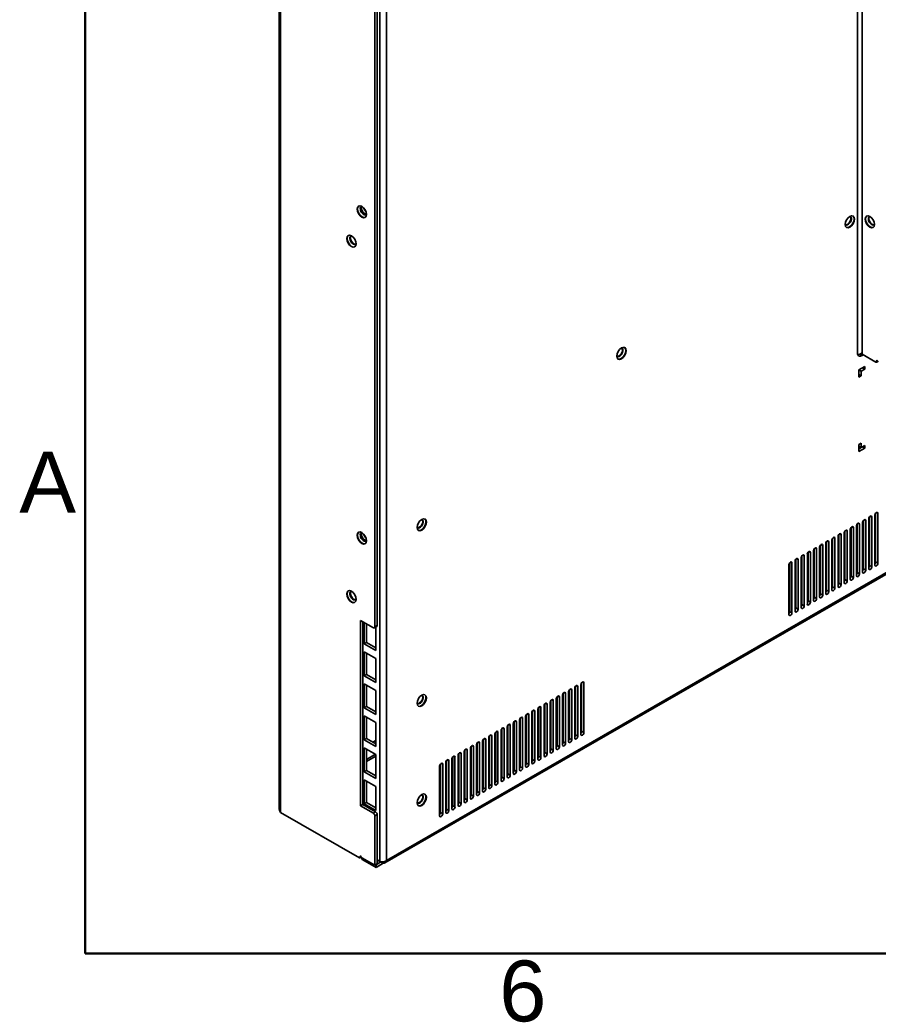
# Model space of a CAD drawing. Header units: millimetres. Extents: x 0 to 3360, y 0 to 2376.
# Tile 1 of 19: x 50 to 445, y 57 to 510. Entities that reach past the tile are written whole.
import ezdxf

# ---------------------------------------------------------------- set-up
doc = ezdxf.new("R2010")
doc.units = ezdxf.units.MM
doc.header["$LTSCALE"] = 8
for name, color, linetype, lineweight in [('Rahmen_0', 7, 'Continuous', 50), ('Rahmen_2', 7, 'Continuous', 50), ('Sichtbare Kanten(ISO)', 7, 'Continuous', 35), ('Sichtbare tangentiale Kanten(ISO)', 7, 'Continuous', 35)]:
    doc.layers.add(name, color=color, linetype=linetype, lineweight=lineweight)
doc.styles.add('Aktuell-BSI', font='arial.ttf')

# ---------------------------------------------------------------- blocks, each defined once
blk = doc.blocks.new('Ränder Standardrahmen')
at = {"layer": 'Rahmen_0', "flags": 128}
blk.add_lwpolyline([(10, 10), (10, 287), (410, 287), (410, 10), (10, 10)], dxfattribs=at)
at = {"layer": 'Rahmen_2', "char_height": 3.5, "attachment_point": 7, "style": 'Aktuell-BSI'}
for s, insert in [('A', (6.206, 35.375)), ('6', (33.834, 6.041))]:
    blk.add_mtext(s, dxfattribs=dict(at, insert=insert))

msp = doc.modelspace()

# ---------------------------------------------------------------- linework, layer by layer
at = {"layer": 'Sichtbare Kanten(ISO)'}
for p, q in [((169.36, 656.07), (169.36, 146.58)), ((435.71, 644.77), (435.71, 356.5)), ((437.83, 355.89), (437.83, 645.38)), ((213.39, 630.34), (213.39, 230.39)), ((214.45, 630.95), (214.45, 231)), ((977.53, 559.07), (218, 121.69)), ((437.83, 356.49), (436.77, 355.88)), ((437.83, 355.89), (444.19, 352.23)), ((437.83, 355.27), (438.37, 355.58)), ((439.1, 350.28), (436.27, 348.65)), ((438.04, 349.67), (436.27, 348.65)), ((437.33, 348.04), (439.1, 349.06)), ((438.04, 349.67), (438.04, 349.67)), ((438.04, 349.67), (439.1, 349.06)), ((439.1, 349.06), (439.1, 350.28)), ((445.03, 352.57), (444.39, 352.21)), ((444.48, 352.39), (444.48, 352.8)), ((444.89, 352.49), (444.92, 352.47)), ((436.27, 348.65), (436.27, 345.38)), ((436.27, 348.65), (437.33, 348.04)), ((436.27, 346.61), (437.33, 345.99)), ((436.27, 345.38), (437.33, 345.99)), ((437.33, 345.99), (437.33, 348.04)), ((437.33, 314.93), (436.27, 314.32)), ((436.27, 314.32), (436.27, 311.05)), ((436.27, 313.49), (437.33, 312.88)), ((438.04, 313.29), (436.27, 312.27)), ((437.33, 312.88), (437.33, 314.93)), ((439.1, 313.9), (437.33, 312.88)), ((438.04, 313.29), (438.04, 313.29)), ((438.04, 313.29), (439.1, 312.68)), ((439.1, 312.68), (439.1, 313.9)), ((436.27, 311.05), (439.1, 312.68)), ((443.7, 281.72), (443.7, 258.83)), ((444.05, 282.63), (444.05, 260.26)), ((445.11, 259.65), (445.11, 282.53)), ((435.21, 276.83), (435.21, 253.94)), ((435.57, 277.75), (435.57, 255.37)), ((436.63, 254.76), (436.63, 277.65)), ((438.04, 278.46), (438.04, 255.57)), ((438.39, 279.38), (438.39, 257)), ((439.46, 256.39), (439.46, 279.28)), ((440.87, 280.09), (440.87, 257.2)), ((441.22, 281), (441.22, 258.63)), ((442.28, 258.02), (442.28, 280.91)), ((427.08, 272.86), (427.08, 250.48)), ((428.14, 249.87), (428.14, 272.76)), ((429.56, 273.58), (429.56, 250.69)), ((429.91, 274.49), (429.91, 252.11)), ((430.97, 251.5), (430.97, 274.39)), ((432.38, 275.21), (432.38, 252.31)), ((432.74, 276.12), (432.74, 253.74)), ((433.8, 253.13), (433.8, 276.02)), ((418.6, 267.97), (418.6, 245.6)), ((419.66, 244.99), (419.66, 267.88)), ((421.07, 268.69), (421.07, 245.8)), ((421.42, 269.6), (421.42, 247.23)), ((422.48, 246.61), (422.48, 269.5)), ((423.9, 270.32), (423.9, 247.43)), ((424.25, 271.23), (424.25, 248.85)), ((425.31, 248.24), (425.31, 271.13)), ((426.73, 271.95), (426.73, 249.06)), ((443.7, 268.17), (444.05, 268.37)), ((410.11, 263.09), (410.11, 240.71)), ((411.17, 240.1), (411.17, 262.99)), ((412.59, 263.8), (412.59, 240.91)), ((412.94, 264.72), (412.94, 242.34)), ((414, 241.73), (414, 264.62)), ((415.41, 265.43), (415.41, 242.54)), ((415.77, 266.35), (415.77, 243.97)), ((416.83, 243.36), (416.83, 266.25)), ((418.24, 267.06), (418.24, 244.17)), ((435.21, 263.28), (435.57, 263.49)), ((438.04, 264.91), (438.39, 265.11)), ((440.87, 266.54), (441.22, 266.74)), ((404.1, 258.92), (404.1, 236.03)), ((404.45, 259.83), (404.45, 237.45)), ((405.51, 236.84), (405.51, 259.73)), ((406.93, 260.55), (406.93, 237.66)), ((407.28, 261.46), (407.28, 239.08)), ((408.34, 238.47), (408.34, 261.36)), ((409.76, 262.18), (409.76, 239.28)), ((426.73, 258.4), (427.08, 258.6)), ((429.56, 260.02), (429.91, 260.23)), ((432.38, 261.65), (432.74, 261.86)), ((421.07, 255.14), (421.42, 255.34)), ((423.9, 256.77), (424.25, 256.97)), ((415.41, 251.88), (415.77, 252.08)), ((415.77, 249.52), (415.41, 249.72)), ((418.24, 253.51), (418.6, 253.71)), ((415.41, 248.5), (415.77, 248.29)), ((415.41, 245.45), (415.77, 245.65)), ((404.1, 241.25), (404.45, 241.05)), ((409.76, 242.19), (410.11, 242.39)), ((412.59, 243.82), (412.94, 244.02)), ((206.82, 233.36), (206.82, 147.93)), ((212.69, 229.98), (206.82, 233.36)), ((207.88, 148.54), (207.88, 232.75)), ((208.51, 232.38), (208.51, 222.49)), ((209.57, 223.1), (209.57, 231.77)), ((214.25, 230.54), (213.19, 229.93)), ((213.82, 219.43), (213.82, 230.3)), ((208.51, 222.49), (209.57, 223.1)), ((208.51, 222.49), (213.82, 219.43)), ((213.82, 220.65), (209.57, 223.1)), ((213.82, 215.75), (208.51, 218.81)), ((208.51, 218.81), (208.51, 207.77)), ((209.57, 208.38), (209.57, 218.2)), ((213.82, 204.72), (213.82, 215.75)), ((208.51, 207.77), (209.57, 208.38)), ((208.51, 207.77), (213.82, 204.72)), ((213.82, 201.04), (208.51, 204.09)), ((208.51, 204.09), (208.51, 193.05)), ((213.82, 205.94), (209.57, 208.38)), ((308.64, 204.65), (308.64, 182.28)), ((309.7, 181.67), (309.7, 204.56)), ((209.57, 193.66), (209.57, 203.48)), ((213.82, 190), (213.82, 201.04)), ((300.16, 199.77), (300.16, 177.39)), ((301.22, 176.78), (301.22, 199.67)), ((302.63, 200.49), (302.63, 177.59)), ((302.98, 201.4), (302.98, 179.02)), ((304.04, 178.41), (304.04, 201.3)), ((305.46, 202.11), (305.46, 179.22)), ((305.81, 203.03), (305.81, 180.65)), ((306.87, 180.04), (306.87, 202.93)), ((308.29, 203.74), (308.29, 180.85)), ((294.14, 195.6), (294.14, 172.71)), ((294.5, 196.51), (294.5, 174.13)), ((295.56, 173.52), (295.56, 196.41)), ((296.97, 197.23), (296.97, 174.34)), ((297.33, 198.14), (297.33, 175.76)), ((298.39, 175.15), (298.39, 198.04)), ((299.8, 198.86), (299.8, 175.97)), ((208.51, 193.05), (209.57, 193.66)), ((208.51, 193.05), (213.82, 190)), ((213.82, 191.22), (209.57, 193.66)), ((285.66, 190.71), (285.66, 167.82)), ((286.01, 191.62), (286.01, 169.25)), ((287.07, 168.64), (287.07, 191.53)), ((288.49, 192.34), (288.49, 169.45)), ((288.84, 193.25), (288.84, 170.88)), ((289.9, 170.27), (289.9, 193.16)), ((291.32, 193.97), (291.32, 171.08)), ((291.67, 194.88), (291.67, 172.51)), ((292.73, 171.89), (292.73, 194.78)), ((308.64, 190.39), (308.29, 190.19)), ((213.82, 186.32), (208.51, 189.37)), ((208.51, 189.37), (208.51, 178.34)), ((209.57, 178.95), (209.57, 188.76)), ((213.82, 175.28), (213.82, 186.32)), ((277.53, 186.74), (277.53, 164.36)), ((278.59, 163.75), (278.59, 186.64)), ((280, 187.46), (280, 164.56)), ((280.36, 188.37), (280.36, 165.99)), ((281.42, 165.38), (281.42, 188.27)), ((282.83, 189.08), (282.83, 166.19)), ((283.18, 190), (283.18, 167.62)), ((284.25, 167.01), (284.25, 189.9)), ((302.98, 187.14), (302.63, 186.93)), ((305.81, 188.77), (305.46, 188.56)), ((269.04, 181.85), (269.04, 159.47)), ((270.1, 158.86), (270.1, 181.75)), ((271.52, 182.57), (271.52, 159.68)), ((271.87, 183.48), (271.87, 161.1)), ((272.93, 160.49), (272.93, 183.38)), ((274.35, 184.2), (274.35, 161.31)), ((274.7, 185.11), (274.7, 162.73)), ((275.76, 162.12), (275.76, 185.01)), ((277.17, 185.83), (277.17, 162.94)), ((294.5, 182.25), (294.14, 182.05)), ((297.33, 183.88), (296.97, 183.68)), ((300.16, 185.51), (299.8, 185.3)), ((208.51, 178.34), (209.57, 178.95)), ((208.51, 178.34), (213.82, 175.28)), ((213.82, 176.51), (209.57, 178.95)), ((212.5, 177.26), (213.82, 178.02)), ((260.56, 176.97), (260.56, 154.59)), ((261.62, 153.98), (261.62, 176.87)), ((263.03, 177.68), (263.03, 154.79)), ((263.39, 178.59), (263.39, 156.22)), ((264.45, 155.61), (264.45, 178.5)), ((265.86, 179.31), (265.86, 156.42)), ((266.21, 180.22), (266.21, 157.85)), ((267.27, 157.24), (267.27, 180.13)), ((268.69, 180.94), (268.69, 158.05)), ((286.01, 177.36), (285.66, 177.16)), ((288.84, 178.99), (288.49, 178.79)), ((291.67, 180.62), (291.32, 180.42)), ((213.82, 171.6), (208.51, 174.66)), ((208.51, 174.66), (208.51, 163.62)), ((209.57, 164.23), (209.57, 174.05)), ((254.55, 172.8), (254.55, 149.91)), ((254.9, 173.71), (254.9, 151.33)), ((255.96, 150.72), (255.96, 173.61)), ((257.38, 174.43), (257.38, 151.53)), ((257.73, 175.34), (257.73, 152.96)), ((258.79, 152.35), (258.79, 175.24)), ((260.2, 176.05), (260.2, 153.16)), ((277.53, 172.48), (277.17, 172.27)), ((280.36, 174.11), (280, 173.9)), ((283.18, 175.74), (282.83, 175.53)), ((213.82, 160.57), (213.82, 171.6)), ((246.06, 167.91), (246.06, 145.02)), ((246.42, 168.82), (246.42, 146.44)), ((247.48, 145.83), (247.48, 168.72)), ((248.89, 169.54), (248.89, 146.65)), ((249.24, 170.45), (249.24, 148.07)), ((250.3, 147.46), (250.3, 170.35)), ((251.72, 171.17), (251.72, 148.28)), ((252.07, 172.08), (252.07, 149.7)), ((253.13, 149.09), (253.13, 171.98)), ((271.87, 169.22), (271.52, 169.02)), ((274.7, 170.85), (274.35, 170.65)), ((208.51, 163.62), (209.57, 164.23)), ((208.51, 163.62), (213.82, 160.57)), ((213.82, 161.79), (209.57, 164.23)), ((243.23, 166.28), (243.23, 143.39)), ((243.59, 167.19), (243.59, 144.82)), ((244.65, 144.21), (244.65, 167.09)), ((263.39, 164.33), (263.03, 164.13)), ((266.21, 165.96), (265.86, 165.76)), ((269.04, 167.59), (268.69, 167.39)), ((213.82, 156.89), (208.51, 159.94)), ((208.51, 159.94), (208.51, 148.91)), ((209.57, 149.52), (209.57, 159.33)), ((254.9, 159.45), (254.55, 159.24)), ((257.73, 161.08), (257.38, 160.87)), ((260.56, 162.7), (260.2, 162.5)), ((213.82, 145.85), (213.82, 156.89)), ((246.42, 154.56), (246.06, 154.36)), ((249.24, 156.19), (248.89, 155.99)), ((252.07, 157.82), (251.72, 157.61)), ((243.59, 152.93), (243.23, 152.73)), ((206.82, 147.93), (207.88, 148.54)), ((206.82, 147.93), (212.69, 144.55)), ((213.75, 145.16), (207.88, 148.54)), ((208.51, 148.91), (209.57, 149.52)), ((208.51, 148.91), (213.82, 145.85)), ((213.82, 147.07), (209.57, 149.52)), ((206.32, 124.01), (169.98, 144.94)), ((213.39, 143.32), (213.39, 120.6)), ((214.45, 143.93), (214.45, 121.21)), ((206.52, 123.99), (207.16, 124.36)), ((206.6, 124.59), (206.6, 124.18)), ((207, 124.27), (207.04, 124.25)), ((213.39, 120.6), (207.41, 124.04)), ((207.44, 123.46), (207.44, 124.02)), ((207.56, 123.3), (213.92, 119.63)), ((216.84, 121.72), (214.45, 123.1)), ((215.73, 122.37), (214.45, 123.1)), ((214.45, 121.21), (213.39, 120.6)), ((213.92, 120.86), (213.89, 120.88)), ((216.13, 122.13), (213.92, 120.86)), ((213.92, 119.63), (217.27, 121.56)), ((213.92, 120.86), (213.92, 119.63)), ((218.53, 122.28), (218.53, 122.28))]:
    msp.add_line(p, q, dxfattribs=at)
for centre, major_axis in [((207.38, 421.48), (-1.52, 2.64)), ((432.17, 416.85), (1.52, 2.64)), ((441.36, 416.85), (-1.52, 2.64)), ((202.57, 407.9), (-1.52, 2.64)), ((326.95, 356.26), (1.52, 2.64)), ((234.96, 277.36), (1.52, 2.64)), ((207.38, 271.26), (-1.52, 2.64)), ((202.57, 244.27), (-1.52, 2.64)), ((234.96, 196.43), (1.52, 2.64)), ((234.96, 150.64), (1.52, 2.64))]:
    msp.add_ellipse(centre, major_axis=major_axis, ratio=0.578093, dxfattribs=at)
for centre, major_axis, ratio, start_param, end_param in [((207.56, 421.58), (1.52, -2.64), 0.578093, 3.199473, 6.225305), ((208.2, 421.95), (-1.07, 1.86), 0.578093, 5.985806, 9.722157), ((208.44, 422.09), (1.07, -1.86), 0.578093, 3.256735, 6.168043), ((208.73, 422.25), (-1.06, 1.84), 0.578093, 0.227283, 2.91431), ((209.79, 422.86), (-1.06, 1.84), 0.578093, 1.107295, 2.034298), ((431.36, 417.31), (-1.07, -1.86), 0.578093, 5.985806, 9.722157), ((431.11, 417.46), (1.07, 1.86), 0.578093, 3.256735, 6.168043), ((432, 416.95), (1.52, 2.64), 0.578093, 3.199473, 6.225305), ((441.54, 416.95), (1.52, -2.64), 0.578093, 3.199473, 6.225305), ((442.18, 417.31), (-1.07, 1.86), 0.578093, 5.985806, 9.722157), ((442.43, 417.46), (1.07, -1.86), 0.578093, 3.256735, 6.168043), ((202.75, 408), (1.52, -2.64), 0.578093, 3.199473, 6.225305), ((203.39, 408.37), (-1.07, 1.86), 0.578093, 5.985806, 9.722157), ((203.64, 408.51), (1.07, -1.86), 0.578093, 3.256735, 6.168043), ((326.14, 356.72), (-1.07, -1.86), 0.578093, 5.985806, 9.722157), ((325.89, 356.87), (1.07, 1.86), 0.578093, 3.256735, 6.168043), ((326.78, 356.36), (1.52, 2.64), 0.578093, 3.199473, 6.225305), ((437.83, 357.73), (-1.5, -2.6), 0.578093, 5.495853, 7.06665), ((436.77, 358.34), (-1.5, -2.6), 0.578093, 0.360638, 0.783464), ((444.19, 352.55), (0.2, -0.347), 0.578093, 5.499721, 7.070517), ((444.76, 352.64), (-0.2, 0.347), 0.578093, 4.341806, 7.070517), ((445.2, 352.64), (-0.4, 0), 0.575862, 0.785398, 1.376195), ((445.28, 352.6), (0.2, -0.347), 0.578093, 4.341806, 5.499722), ((441.58, 280.5), (0.499, 0.867), 0.578093, 5.495, 8.637446), ((444.4, 282.13), (0.499, 0.867), 0.578093, 5.495, 8.637446), ((234.15, 277.83), (-1.07, -1.86), 0.578093, 5.985806, 9.722157), ((233.9, 277.97), (1.07, 1.86), 0.578093, 3.256735, 6.168043), ((234.78, 277.47), (1.52, 2.64), 0.578093, 3.199473, 6.225305), ((433.09, 275.61), (0.499, 0.867), 0.578093, 5.494998, 8.637446), ((435.92, 277.24), (0.499, 0.867), 0.578093, 5.494998, 8.637446), ((438.75, 278.87), (0.499, 0.867), 0.578093, 5.495, 8.637446), ((207.56, 271.36), (1.52, -2.64), 0.578093, 3.199473, 6.225305), ((208.2, 271.72), (-1.07, 1.86), 0.578093, 5.985806, 9.722157), ((208.44, 271.87), (1.07, -1.86), 0.578093, 3.256735, 6.168043), ((208.73, 272.03), (-1.06, 1.84), 0.578093, 0.227283, 2.91431), ((209.79, 272.64), (-1.06, 1.84), 0.578093, 1.107295, 2.034298), ((427.43, 272.36), (0.499, 0.867), 0.578093, 5.494998, 8.637446), ((430.26, 273.98), (0.499, 0.867), 0.578093, 5.494998, 8.637446), ((418.95, 267.47), (0.499, 0.867), 0.578093, 5.494998, 8.637446), ((421.78, 269.1), (0.499, 0.867), 0.578093, 5.494998, 8.637446), ((424.61, 270.73), (0.499, 0.867), 0.578093, 5.494998, 8.637446), ((410.46, 262.58), (0.499, 0.867), 0.578093, 5.494998, 8.637446), ((413.29, 264.21), (0.499, 0.867), 0.578093, 5.494998, 8.637446), ((416.12, 265.84), (0.499, 0.867), 0.578093, 5.494998, 8.637446), ((404.81, 259.33), (0.499, 0.867), 0.578093, 5.494998, 8.637446), ((407.64, 260.95), (0.499, 0.867), 0.578093, 5.494998, 8.637446), ((440.52, 258.22), (-0.499, -0.867), 0.578093, 1.307063, 2.355114), ((443.34, 259.85), (-0.499, -0.867), 0.578093, 1.307063, 2.355114), ((444.4, 259.24), (-0.499, -0.867), 0.578093, 5.495853, 8.638299), ((434.86, 254.96), (-0.499, -0.867), 0.578093, 1.307063, 2.355117), ((435.92, 254.35), (-0.499, -0.867), 0.578093, 5.495853, 8.638302), ((437.69, 256.59), (-0.499, -0.867), 0.578093, 1.307063, 2.355114), ((438.75, 255.98), (-0.499, -0.867), 0.578093, 5.495853, 8.638299), ((441.58, 257.61), (-0.499, -0.867), 0.578093, 5.495853, 8.638299), ((426.37, 250.08), (-0.499, -0.867), 0.578093, 1.307063, 2.355117), ((427.43, 249.46), (-0.499, -0.867), 0.578093, 5.495853, 8.638302), ((429.2, 251.7), (-0.499, -0.867), 0.578093, 1.307063, 2.355117), ((430.26, 251.09), (-0.499, -0.867), 0.578093, 5.495853, 8.638302), ((432.03, 253.33), (-0.499, -0.867), 0.578093, 1.307063, 2.355117), ((433.09, 252.72), (-0.499, -0.867), 0.578093, 5.495853, 8.638302), ((202.75, 244.37), (1.52, -2.64), 0.578093, 3.199473, 6.225305), ((203.39, 244.73), (-1.07, 1.86), 0.578093, 5.985806, 9.722157), ((203.64, 244.88), (1.07, -1.86), 0.578093, 3.256735, 6.168043), ((407.88, 245.01), (-2.15, 0), 0.575862, 4.995719, 5.172444), ((407.88, 244.73), (2.15, 0), 0.575862, 1.854126, 2.030851), ((407.88, 243.99), (-3.05, 0), 0.575862, 4.91075, 5.03072), ((407.88, 243.79), (3.05, 0), 0.575862, 1.769157, 1.889127), ((407.88, 245.01), (2.15, 0), 0.575862, 5.770744, 6.795627), ((407.88, 244.73), (2.15, 0), 0.575862, 0.115815, 0.512442), ((407.88, 243.79), (3.05, 0), 0.575862, 0.82946, 0.909207), ((416.3, 247.58), (2, 0), 0.575862, 6.047145, 6.519226), ((417.89, 245.19), (-0.499, -0.867), 0.578093, 1.307063, 2.355117), ((418.95, 244.58), (-0.499, -0.867), 0.578093, 5.495853, 8.638302), ((420.72, 246.82), (-0.499, -0.867), 0.578093, 1.307063, 2.355117), ((421.78, 246.21), (-0.499, -0.867), 0.578093, 5.495853, 8.638302), ((423.55, 248.45), (-0.499, -0.867), 0.578093, 1.307063, 2.355117), ((424.61, 247.84), (-0.499, -0.867), 0.578093, 5.495853, 8.638302), ((407.88, 245.01), (2.15, 0), 0.575862, 4.252334, 4.429059), ((406.12, 241.72), (2, 0), 0.575862, 5.131103, 5.335252), ((409.4, 240.3), (-0.499, -0.867), 0.578093, 1.307063, 2.355117), ((412.23, 241.93), (-0.499, -0.867), 0.578093, 1.307063, 2.355117), ((413.29, 241.32), (-0.499, -0.867), 0.578093, 5.495853, 8.638302), ((415.06, 243.56), (-0.499, -0.867), 0.578093, 1.307063, 2.355117), ((416.12, 242.95), (-0.499, -0.867), 0.578093, 5.495853, 8.638302), ((403.75, 237.04), (-0.499, -0.867), 0.578093, 1.307063, 2.355117), ((404.81, 236.43), (-0.499, -0.867), 0.578093, 5.495853, 8.638302), ((406.57, 238.67), (-0.499, -0.867), 0.578093, 1.307063, 2.355117), ((407.64, 238.06), (-0.499, -0.867), 0.578093, 5.495853, 8.638302), ((410.46, 239.69), (-0.499, -0.867), 0.578093, 5.495853, 8.638302), ((212.69, 230.8), (0.499, -0.867), 0.578093, 5.499721, 7.070517), ((213.75, 231.41), (0.499, -0.867), 0.578093, 0, 0.787332), ((308.99, 204.15), (0.499, 0.867), 0.578093, 5.495, 8.637446), ((300.51, 199.26), (0.499, 0.867), 0.578093, 5.495, 8.637446), ((303.34, 200.89), (0.499, 0.867), 0.578093, 5.495, 8.637446), ((306.17, 202.52), (0.499, 0.867), 0.578093, 5.495, 8.637446), ((234.15, 196.89), (-1.07, -1.86), 0.578093, 5.985806, 9.722157), ((233.9, 197.04), (1.07, 1.86), 0.578093, 3.256735, 6.168043), ((234.78, 196.53), (1.52, 2.64), 0.578093, 3.199473, 6.225305), ((292.02, 194.38), (0.499, 0.867), 0.578093, 5.495, 8.637446), ((294.85, 196.01), (0.499, 0.867), 0.578093, 5.495, 8.637446), ((297.68, 197.64), (0.499, 0.867), 0.578093, 5.495, 8.637446), ((283.54, 189.49), (0.499, 0.867), 0.578093, 5.495, 8.637446), ((286.37, 191.12), (0.499, 0.867), 0.578093, 5.495, 8.637446), ((289.19, 192.75), (0.499, 0.867), 0.578093, 5.495, 8.637446), ((277.88, 186.23), (0.499, 0.867), 0.578093, 5.495, 8.637446), ((280.71, 187.86), (0.499, 0.867), 0.578093, 5.495, 8.637446), ((269.4, 181.35), (0.499, 0.867), 0.578093, 5.494998, 8.637446), ((272.22, 182.98), (0.499, 0.867), 0.578093, 5.494998, 8.637446), ((275.05, 184.61), (0.499, 0.867), 0.578093, 5.494998, 8.637446), ((307.93, 181.87), (-0.499, -0.867), 0.578093, 1.307063, 2.355114), ((308.99, 181.26), (-0.499, -0.867), 0.578093, 5.495853, 8.638299), ((260.91, 176.46), (0.499, 0.867), 0.578093, 5.494998, 8.637446), ((263.74, 178.09), (0.499, 0.867), 0.578093, 5.494998, 8.637446), ((266.57, 179.72), (0.499, 0.867), 0.578093, 5.494998, 8.637446), ((299.45, 176.98), (-0.499, -0.867), 0.578093, 1.307063, 2.355114), ((302.28, 178.61), (-0.499, -0.867), 0.578093, 1.307063, 2.355114), ((303.34, 178), (-0.499, -0.867), 0.578093, 5.495853, 8.638299), ((305.1, 180.24), (-0.499, -0.867), 0.578093, 1.307063, 2.355114), ((306.17, 179.63), (-0.499, -0.867), 0.578093, 5.495853, 8.638299), ((252.43, 171.57), (0.499, 0.867), 0.578093, 5.494998, 8.637446), ((255.25, 173.2), (0.499, 0.867), 0.578093, 5.494998, 8.637446), ((258.08, 174.83), (0.499, 0.867), 0.578093, 5.494998, 8.637446), ((290.96, 172.1), (-0.499, -0.867), 0.578093, 1.307063, 2.355114), ((293.79, 173.73), (-0.499, -0.867), 0.578093, 1.307063, 2.355114), ((294.85, 173.12), (-0.499, -0.867), 0.578093, 5.495853, 8.638299), ((296.62, 175.35), (-0.499, -0.867), 0.578093, 1.307063, 2.355114), ((297.68, 174.74), (-0.499, -0.867), 0.578093, 5.495853, 8.638299), ((300.51, 176.37), (-0.499, -0.867), 0.578093, 5.495853, 8.638299), ((246.77, 168.32), (0.499, 0.867), 0.578093, 5.494998, 8.637446), ((249.6, 169.95), (0.499, 0.867), 0.578093, 5.494998, 8.637446), ((285.31, 168.84), (-0.499, -0.867), 0.578093, 1.307063, 2.355114), ((286.37, 168.23), (-0.499, -0.867), 0.578093, 5.495853, 8.638299), ((288.13, 170.47), (-0.499, -0.867), 0.578093, 1.307063, 2.355114), ((289.19, 169.86), (-0.499, -0.867), 0.578093, 5.495853, 8.638299), ((292.02, 171.49), (-0.499, -0.867), 0.578093, 5.495853, 8.638299), ((243.94, 166.69), (0.499, 0.867), 0.578093, 5.494998, 8.637446), ((276.82, 163.95), (-0.499, -0.867), 0.578093, 1.307063, 2.355114), ((277.88, 163.34), (-0.499, -0.867), 0.578093, 5.495853, 8.638299), ((279.65, 165.58), (-0.499, -0.867), 0.578093, 1.307063, 2.355114), ((280.71, 164.97), (-0.499, -0.867), 0.578093, 5.495853, 8.638299), ((282.48, 167.21), (-0.499, -0.867), 0.578093, 1.307063, 2.355114), ((283.54, 166.6), (-0.499, -0.867), 0.578093, 5.495853, 8.638299), ((268.34, 159.07), (-0.499, -0.867), 0.578093, 1.307063, 2.355117), ((269.4, 158.46), (-0.499, -0.867), 0.578093, 5.495853, 8.638302), ((271.16, 160.7), (-0.499, -0.867), 0.578093, 1.307063, 2.355117), ((272.22, 160.08), (-0.499, -0.867), 0.578093, 5.495853, 8.638302), ((273.99, 162.32), (-0.499, -0.867), 0.578093, 1.307063, 2.355117), ((275.05, 161.71), (-0.499, -0.867), 0.578093, 5.495853, 8.638302), ((259.85, 154.18), (-0.499, -0.867), 0.578093, 1.307063, 2.355117), ((262.68, 155.81), (-0.499, -0.867), 0.578093, 1.307063, 2.355117), ((263.74, 155.2), (-0.499, -0.867), 0.578093, 5.495853, 8.638302), ((265.51, 157.44), (-0.499, -0.867), 0.578093, 1.307063, 2.355117), ((266.57, 156.83), (-0.499, -0.867), 0.578093, 5.495853, 8.638302), ((234.15, 151.11), (-1.07, -1.86), 0.578093, 5.985806, 9.722157), ((233.9, 151.25), (1.07, 1.86), 0.578093, 3.256735, 6.168043), ((234.78, 150.75), (1.52, 2.64), 0.578093, 3.199473, 6.225305), ((251.36, 149.29), (-0.499, -0.867), 0.578093, 1.307063, 2.355117), ((254.19, 150.92), (-0.499, -0.867), 0.578093, 1.307063, 2.355117), ((255.25, 150.31), (-0.499, -0.867), 0.578093, 5.495853, 8.638302), ((257.02, 152.55), (-0.499, -0.867), 0.578093, 1.307063, 2.355117), ((258.08, 151.94), (-0.499, -0.867), 0.578093, 5.495853, 8.638302), ((260.91, 153.57), (-0.499, -0.867), 0.578093, 5.495853, 8.638302), ((171.46, 146.22), (1.6, -1.62), 0.842122, 3.847609, 4.240308), ((171.46, 146.22), (1.33, -1.99), 0.815652, 4.419257, 4.811956), ((213.75, 144.34), (0.499, -0.867), 0.578093, 0.787332, 2.358128), ((245.71, 146.04), (-0.499, -0.867), 0.578093, 1.307063, 2.355117), ((246.77, 145.43), (-0.499, -0.867), 0.578093, 5.495853, 8.638302), ((248.54, 147.67), (-0.499, -0.867), 0.578093, 1.307063, 2.355117), ((249.6, 147.05), (-0.499, -0.867), 0.578093, 5.495853, 8.638302), ((252.43, 148.68), (-0.499, -0.867), 0.578093, 5.495853, 8.638302), ((212.69, 143.73), (-0.499, 0.867), 0.578093, 3.928925, 5.499721), ((242.88, 144.41), (-0.499, -0.867), 0.578093, 1.307063, 2.355117), ((243.94, 143.8), (-0.499, -0.867), 0.578093, 5.495853, 8.638302), ((206.32, 124.34), (0.2, -0.347), 0.578093, 5.499721, 7.070517), ((206.89, 124.42), (-0.2, 0.347), 0.578093, 4.313321, 7.070517), ((207.32, 124.41), (-0.4, 0), 0.575862, 0.785398, 1.408733), ((207.41, 124.37), (0.2, -0.347), 0.578093, 4.313321, 5.499721), ((207.84, 123.46), (-0.4, 0), 0.575862, 0, 0.785398)]:
    msp.add_ellipse(centre, major_axis=major_axis, ratio=ratio, start_param=start_param, end_param=end_param, dxfattribs=at)
for points in [[(218.7, 122.8), (218.62, 122.74), (218.54, 122.67), (218.36, 122.55), (218.27, 122.5), (218.08, 122.4), (217.98, 122.36), (217.77, 122.28), (217.66, 122.24), (217.45, 122.19), (217.34, 122.16), (217.12, 122.13), (217.01, 122.12), (216.79, 122.11), (216.68, 122.11), (216.47, 122.13), (216.37, 122.14), (216.17, 122.19), (216.07, 122.22), (215.89, 122.28), (215.81, 122.32), (215.73, 122.37)], [(216.84, 121.72), (216.92, 121.68), (217, 121.64), (217.16, 121.58), (217.24, 121.56), (217.4, 121.54), (217.48, 121.54), (217.64, 121.55), (217.72, 121.57), (217.87, 121.62), (217.94, 121.65), (218.08, 121.73), (218.14, 121.78), (218.26, 121.89), (218.32, 121.96), (218.42, 122.1), (218.47, 122.17), (218.55, 122.34), (218.59, 122.42), (218.65, 122.61), (218.68, 122.7), (218.7, 122.8)]]:
    msp.add_open_spline(points, degree=3, knots=[0, 0, 0, 0, 0.1, 0.1, 0.2, 0.2, 0.3, 0.3, 0.4, 0.4, 0.5, 0.5, 0.6, 0.6, 0.7, 0.7, 0.8, 0.8, 0.9, 0.9, 1, 1, 1, 1], dxfattribs=at)
at = {"layer": 'Sichtbare tangentiale Kanten(ISO)'}
for p, q in [((169.98, 144.94), (169.98, 655.99)), ((215.73, 628.97), (215.73, 122.37)), ((218.7, 122.8), (218.7, 628.54)), ((977.7, 559.89), (218.7, 122.8)), ((437.83, 355.27), (436.77, 355.88)), ((444.76, 352.96), (444.48, 352.8)), ((444.99, 352.69), (444.48, 352.39)), ((444.92, 352.47), (444.92, 352.51)), ((441.57, 281.32), (442.28, 280.91)), ((444.4, 282.94), (445.11, 282.53)), ((435.92, 278.06), (436.63, 277.65)), ((438.74, 279.69), (439.46, 279.28)), ((427.43, 273.17), (428.14, 272.76)), ((430.26, 274.8), (430.97, 274.39)), ((433.09, 276.43), (433.8, 276.02)), ((418.95, 268.29), (419.66, 267.88)), ((421.77, 269.91), (422.48, 269.5)), ((424.6, 271.54), (425.31, 271.13)), ((410.46, 263.4), (411.17, 262.99)), ((413.29, 265.03), (414, 264.62)), ((416.12, 266.66), (416.83, 266.25)), ((404.8, 260.14), (405.51, 259.73)), ((407.63, 261.77), (408.34, 261.36)), ((441.22, 258.63), (442.28, 258.02)), ((444.05, 260.26), (445.11, 259.65)), ((435.57, 255.37), (436.63, 254.76)), ((438.39, 257), (439.46, 256.39)), ((427.08, 250.48), (428.14, 249.87)), ((429.91, 252.11), (430.97, 251.5)), ((432.74, 253.74), (433.8, 253.13)), ((418.6, 245.6), (419.66, 244.99)), ((421.42, 247.23), (422.48, 246.61)), ((424.25, 248.85), (425.31, 248.24)), ((410.11, 240.71), (411.17, 240.1)), ((412.94, 242.34), (414, 241.73)), ((415.77, 243.97), (416.83, 243.36)), ((404.45, 237.45), (405.51, 236.84)), ((407.28, 239.08), (408.34, 238.47)), ((214.45, 231), (213.39, 230.39)), ((308.99, 204.97), (309.7, 204.56)), ((300.51, 200.08), (301.22, 199.67)), ((303.33, 201.71), (304.04, 201.3)), ((306.16, 203.34), (306.87, 202.93)), ((292.02, 195.19), (292.73, 194.78)), ((294.85, 196.82), (295.56, 196.41)), ((297.68, 198.45), (298.39, 198.04)), ((286.36, 191.94), (287.07, 191.53)), ((289.19, 193.56), (289.9, 193.16)), ((277.88, 187.05), (278.59, 186.64)), ((280.71, 188.68), (281.42, 188.27)), ((283.53, 190.31), (284.25, 189.9)), ((269.39, 182.16), (270.1, 181.75)), ((272.22, 183.79), (272.93, 183.38)), ((275.05, 185.42), (275.76, 185.01)), ((308.64, 182.28), (309.7, 181.67)), ((260.91, 177.28), (261.62, 176.87)), ((263.74, 178.91), (264.45, 178.5)), ((266.56, 180.53), (267.27, 180.13)), ((300.16, 177.39), (301.22, 176.78)), ((302.98, 179.02), (304.04, 178.41)), ((305.81, 180.65), (306.87, 180.04)), ((252.42, 172.39), (253.13, 171.98)), ((255.25, 174.02), (255.96, 173.61)), ((258.08, 175.65), (258.79, 175.24)), ((291.67, 172.51), (292.73, 171.89)), ((294.5, 174.13), (295.56, 173.52)), ((297.33, 175.76), (298.39, 175.15)), ((213.66, 171.69), (209.57, 169.34)), ((213.82, 170.8), (209.57, 168.36)), ((246.77, 169.13), (247.48, 168.72)), ((249.59, 170.76), (250.3, 170.35)), ((286.01, 169.25), (287.07, 168.64)), ((288.84, 170.88), (289.9, 170.27)), ((243.94, 167.5), (244.65, 167.09)), ((277.53, 164.36), (278.59, 163.75)), ((280.36, 165.99), (281.42, 165.38)), ((283.18, 167.62), (284.25, 167.01)), ((269.04, 159.47), (270.1, 158.86)), ((271.87, 161.1), (272.93, 160.49)), ((274.7, 162.73), (275.76, 162.12)), ((260.56, 154.59), (261.62, 153.98)), ((263.39, 156.22), (264.45, 155.61)), ((266.21, 157.85), (267.27, 157.24)), ((252.07, 149.7), (253.13, 149.09)), ((254.9, 151.33), (255.96, 150.72)), ((257.73, 152.96), (258.79, 152.35)), ((212.69, 144.55), (213.75, 145.16)), ((246.42, 146.44), (247.48, 145.83)), ((249.24, 148.07), (250.3, 147.46)), ((213.39, 143.32), (214.45, 143.93)), ((243.59, 144.82), (244.65, 144.21)), ((206.6, 124.59), (206.89, 124.75)), ((206.6, 124.18), (207.12, 124.47)), ((207.04, 124.25), (207.04, 124.29)), ((207.56, 123.95), (207.56, 123.3)), ((216.84, 121.72), (216.84, 122.11))]:
    msp.add_line(p, q, dxfattribs=at)

# ---------------------------------------------------------------- block references
at = {"xscale": 8, "yscale": 8, "zscale": 8}
msp.add_blockref('Ränder Standardrahmen', (0, 0), dxfattribs=at)

doc.saveas('drawing.dxf')
